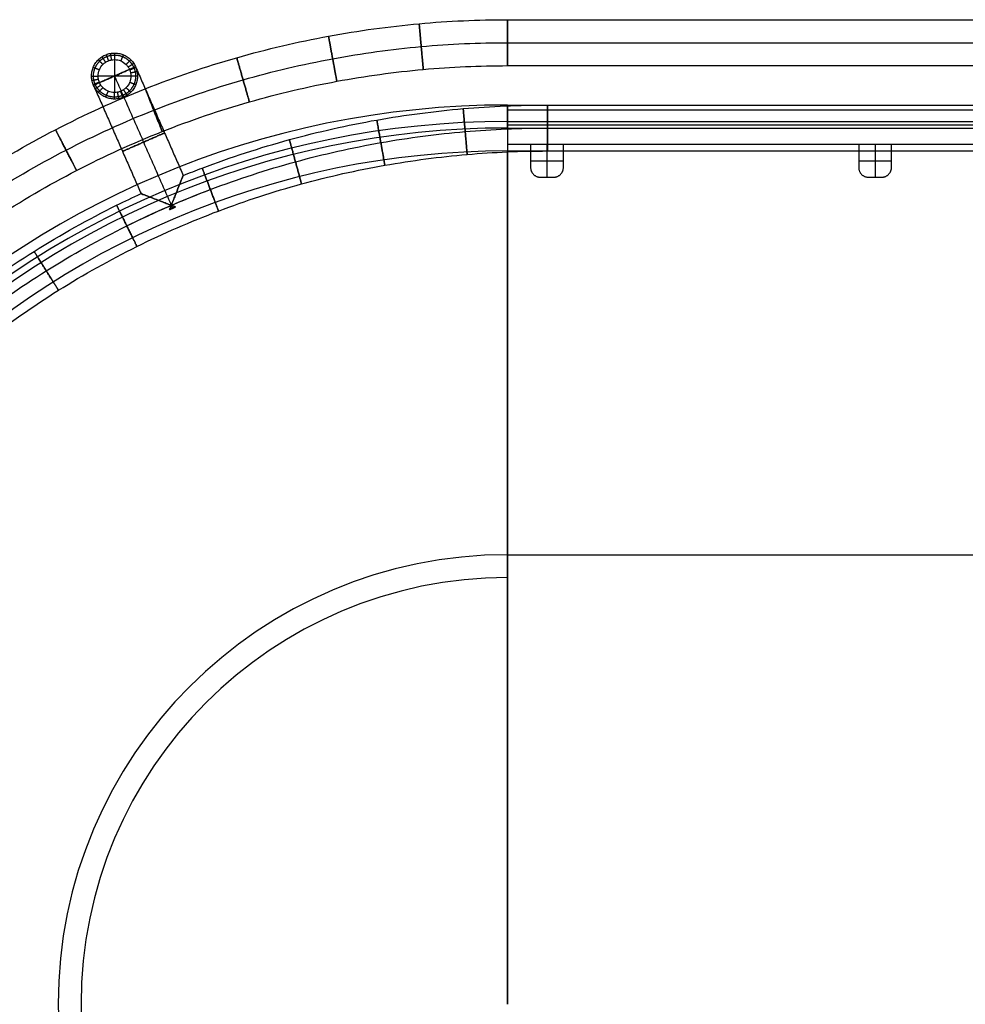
# Model space of a CAD drawing. Header units: millimetres. Extents: x -524 to 526, y -299 to 301.
# Tile 4 of 14: x -373 to -85, y 1 to 301. Entities that reach past the tile are written whole.
import ezdxf

# ---------------------------------------------------------------- set-up
doc = ezdxf.new("R2010")
doc.units = ezdxf.units.MM
doc.header["$MEASUREMENT"] = 0
doc.layers.add('Verde metal table', color=7, linetype='Continuous', true_color=0x4f624b)
doc.layers.add('Wood top', color=7, linetype='Continuous', true_color=0x7f5080)

msp = doc.modelspace()

# ---------------------------------------------------------------- linework, layer by layer
at = {"layer": 'Verde metal table'}
for p, q in [((-344.01, 289.19, 379.39), (-344.01, 279.18, 379.39)), ((-344.01, 289.19, -14.72), (-344.01, 279.18, -14.72)), ((-337.6, 287, 252.28), (-350.42, 281.37, 252.28)), ((-339.01, 284.18, 379.39), (-349.02, 284.18, 379.39)), ((-339.01, 284.18, -14.72), (-349.02, 284.18, -14.72)), ((-344.01, 284.18, 259.28), (-344.01, 284.18, 245.28)), ((-212.21, 263.35, 249.28), (-212.21, 253.35, 249.28)), ((-212.21, 263.35, 248.28), (-212.21, 253.35, 248.28)), ((-112.21, 263.35, 249.28), (-112.21, 253.35, 249.28)), ((-112.21, 263.35, 248.28), (-112.21, 253.35, 248.28)), ((-217.21, 258.35, 249.28), (-207.21, 258.35, 249.28)), ((-217.21, 258.35, 248.28), (-207.21, 258.35, 248.28)), ((-117.21, 258.35, 249.28), (-107.21, 258.35, 249.28)), ((-117.21, 258.35, 248.28), (-107.21, 258.35, 248.28)), ((-326.33, 243.9, 259.28), (-326.33, 243.9, 259.21)), ((-326.33, 243.9, 245.35), (-326.33, 243.9, 245.28))]:
    msp.add_line(p, q, dxfattribs=at)
for points, knots in [([(-224.21, -298.65, 372.28), (-233.21, -298.65, 372.28), (-251.51, -297.82, 372.28), (-279.15, -294.03, 372.28), (-307.12, -287.45, 372.28), (-335.01, -277.97, 372.28), (-362.38, -265.51, 372.28), (-388.75, -250.12, 372.28), (-413.68, -231.93, 372.28), (-436.72, -211.16, 372.28), (-457.5, -188.11, 372.28), (-475.69, -163.19, 372.28), (-491.08, -136.81, 372.28), (-503.53, -109.45, 372.28), (-513.02, -81.55, 372.28), (-519.59, -53.59, 372.28), (-523.39, -25.94, 372.28), (-524.62, 1.35, 372.28), (-523.39, 28.65, 372.28), (-519.59, 56.3, 372.28), (-513.02, 84.27, 372.28), (-503.53, 112.15, 372.28), (-491.08, 139.52, 372.28), (-475.69, 165.89, 372.28), (-457.5, 190.82, 372.28), (-436.72, 213.86, 372.28), (-413.68, 234.64, 372.28), (-388.75, 252.83, 372.28), (-362.37, 268.22, 372.28), (-335.01, 280.67, 372.28), (-307.12, 290.16, 372.28), (-279.16, 296.73, 372.28), (-251.51, 300.53, 372.28), (-233.21, 301.35, 372.28), (-224.21, 301.35, 372.28)], [0, 0, 0, 0, 26.362872, 53.613789, 81.674885, 110.448833, 139.819659, 169.654636, 199.807277, 230.121298, 260.43532, 290.587961, 320.422938, 349.793764, 378.567712, 406.628808, 433.879725, 460.242597, 486.605469, 513.856386, 541.917482, 570.69143, 600.062256, 629.897233, 660.049874, 690.363895, 720.677917, 750.830558, 780.665535, 810.036361, 838.810309, 866.871405, 894.122322, 920.485194, 920.485194, 920.485194, 920.485194]), ([(-224.21, -291.65, 365.28), (-233, -291.65, 365.28), (-250.87, -290.84, 365.28), (-277.87, -287.13, 365.28), (-305.19, -280.71, 365.28), (-332.43, -271.45, 365.28), (-359.15, -259.29, 365.28), (-384.91, -244.26, 365.28), (-409.26, -226.49, 365.28), (-431.76, -206.2, 365.28), (-452.05, -183.69, 365.28), (-469.82, -159.35, 365.28), (-484.85, -133.58, 365.28), (-497.01, -106.86, 365.28), (-506.28, -79.62, 365.28), (-512.7, -52.31, 365.28), (-516.41, -25.3, 365.28), (-517.61, 1.35, 365.28), (-516.41, 28.01, 365.28), (-512.7, 55.01, 365.28), (-506.28, 82.33, 365.28), (-497.01, 109.57, 365.28), (-484.85, 136.29, 365.28), (-469.82, 162.06, 365.28), (-452.05, 186.4, 365.28), (-431.76, 208.91, 365.28), (-409.26, 229.2, 365.28), (-384.91, 246.96, 365.28), (-359.15, 261.99, 365.28), (-332.43, 274.16, 365.28), (-305.19, 283.42, 365.28), (-277.87, 289.84, 365.28), (-250.87, 293.55, 365.28), (-233, 294.35, 365.28), (-224.21, 294.35, 365.28)], [0, 0, 0, 0, 26.362872, 53.613789, 81.674885, 110.448833, 139.819659, 169.654636, 199.807277, 230.121298, 260.43532, 290.587961, 320.422938, 349.793764, 378.567712, 406.628808, 433.879725, 460.242597, 486.605469, 513.856386, 541.917482, 570.69143, 600.062256, 629.897233, 660.049874, 690.363895, 720.677917, 750.830558, 780.665535, 810.036361, 838.810309, 866.871405, 894.122322, 920.485194, 920.485194, 920.485194, 920.485194]), ([(-224.21, -291.65, 379.28), (-233, -291.65, 379.28), (-250.87, -290.84, 379.28), (-277.87, -287.13, 379.28), (-305.19, -280.71, 379.28), (-332.43, -271.45, 379.28), (-359.15, -259.29, 379.28), (-384.91, -244.26, 379.28), (-409.26, -226.49, 379.28), (-431.76, -206.2, 379.28), (-452.05, -183.69, 379.28), (-469.82, -159.35, 379.28), (-484.85, -133.58, 379.28), (-497.01, -106.86, 379.28), (-506.28, -79.62, 379.28), (-512.7, -52.31, 379.28), (-516.41, -25.3, 379.28), (-517.61, 1.35, 379.28), (-516.41, 28.01, 379.28), (-512.7, 55.01, 379.28), (-506.28, 82.33, 379.28), (-497.01, 109.57, 379.28), (-484.85, 136.29, 379.28), (-469.82, 162.06, 379.28), (-452.05, 186.4, 379.28), (-431.76, 208.91, 379.28), (-409.26, 229.2, 379.28), (-384.91, 246.96, 379.28), (-359.15, 261.99, 379.28), (-332.43, 274.16, 379.28), (-305.19, 283.42, 379.28), (-277.87, 289.84, 379.28), (-250.87, 293.55, 379.28), (-233, 294.35, 379.28), (-224.21, 294.35, 379.28)], [0, 0, 0, 0, 26.362872, 53.613789, 81.674885, 110.448833, 139.819659, 169.654636, 199.807277, 230.121298, 260.43532, 290.587961, 320.422938, 349.793764, 378.567712, 406.628808, 433.879725, 460.242597, 486.605469, 513.856386, 541.917482, 570.69143, 600.062256, 629.897233, 660.049874, 690.363895, 720.677917, 750.830558, 780.665535, 810.036361, 838.810309, 866.871405, 894.122322, 920.485194, 920.485194, 920.485194, 920.485194]), ([(-339.01, 284.18, 379.39), (-339.01, 284.5, 379.39), (-339.07, 285.13, 379.39), (-339.34, 286.06, 379.39), (-339.8, 286.95, 379.39), (-340.65, 287.99, 379.39), (-342.05, 288.93, 379.39), (-343.67, 289.25, 379.39), (-344.96, 289.13, 379.39), (-345.89, 288.85, 379.39), (-346.78, 288.39, 379.39), (-347.82, 287.55, 379.39), (-348.76, 286.15, 379.39), (-349.08, 284.52, 379.39), (-348.96, 283.24, 379.39), (-348.68, 282.31, 379.39), (-348.22, 281.42, 379.39), (-347.38, 280.38, 379.39), (-345.98, 279.44, 379.39), (-344.35, 279.12, 379.39), (-343.07, 279.24, 379.39), (-342.14, 279.51, 379.39), (-341.25, 279.97, 379.39), (-340.21, 280.82, 379.39), (-339.27, 282.22, 379.39), (-339.01, 283.53, 379.39), (-339.01, 284.18, 379.39)], [0, 0, 0, 0, 0.94281, 1.88562, 2.907161, 3.928702, 5.893054, 7.857405, 8.800215, 9.743025, 10.764566, 11.786107, 13.750458, 15.714809, 16.65762, 17.60043, 18.621971, 19.643512, 21.607863, 23.572214, 24.515024, 25.457834, 26.479375, 27.500916, 29.465268, 31.429619, 31.429619, 31.429619, 31.429619]), ([(-339.01, 284.18, -14.72), (-339.01, 284.5, -14.72), (-339.07, 285.13, -14.72), (-339.34, 286.06, -14.72), (-339.8, 286.95, -14.72), (-340.65, 287.99, -14.72), (-342.05, 288.93, -14.72), (-343.67, 289.25, -14.72), (-344.96, 289.13, -14.72), (-345.89, 288.85, -14.72), (-346.78, 288.39, -14.72), (-347.82, 287.55, -14.72), (-348.76, 286.15, -14.72), (-349.08, 284.52, -14.72), (-348.96, 283.24, -14.72), (-348.68, 282.31, -14.72), (-348.22, 281.42, -14.72), (-347.38, 280.38, -14.72), (-345.98, 279.44, -14.72), (-344.35, 279.12, -14.72), (-343.07, 279.24, -14.72), (-342.14, 279.51, -14.72), (-341.25, 279.97, -14.72), (-340.21, 280.82, -14.72), (-339.27, 282.22, -14.72), (-339.01, 283.53, -14.72), (-339.01, 284.18, -14.72)], [0, 0, 0, 0, 0.94281, 1.88562, 2.907161, 3.928702, 5.893054, 7.857405, 8.800215, 9.743025, 10.764566, 11.786107, 13.750458, 15.714809, 16.65762, 17.60043, 18.621971, 19.643512, 21.607863, 23.572214, 24.515024, 25.457834, 26.479375, 27.500916, 29.465268, 31.429619, 31.429619, 31.429619, 31.429619]), ([(-224.21, -284.65, 372.28), (-232.79, -284.65, 372.28), (-250.24, -283.86, 372.28), (-276.59, -280.24, 372.28), (-303.26, -273.97, 372.28), (-329.84, -264.93, 372.28), (-355.93, -253.06, 372.28), (-381.07, -238.39, 372.28), (-404.84, -221.04, 372.28), (-426.81, -201.24, 372.28), (-446.61, -179.27, 372.28), (-463.95, -155.51, 372.28), (-478.63, -130.36, 372.28), (-490.5, -104.28, 372.28), (-499.54, -77.69, 372.28), (-505.81, -51.03, 372.28), (-509.43, -24.67, 372.28), (-510.6, 1.35, 372.28), (-509.43, 27.38, 372.28), (-505.81, 53.73, 372.28), (-499.54, 80.4, 372.28), (-490.5, 106.98, 372.28), (-478.63, 133.07, 372.28), (-463.96, 158.22, 372.28), (-446.61, 181.98, 372.28), (-426.81, 203.95, 372.28), (-404.84, 223.75, 372.28), (-381.08, 241.1, 372.28), (-355.93, 255.77, 372.28), (-329.84, 267.64, 372.28), (-303.25, 276.68, 372.28), (-276.59, 282.95, 372.28), (-250.23, 286.57, 372.28), (-232.79, 287.35, 372.28), (-224.21, 287.35, 372.28)], [0, 0, 0, 0, 26.362872, 53.613789, 81.674885, 110.448833, 139.819659, 169.654636, 199.807277, 230.121298, 260.43532, 290.587961, 320.422938, 349.793764, 378.567712, 406.628808, 433.879725, 460.242597, 486.605469, 513.856386, 541.917482, 570.69143, 600.062256, 629.897233, 660.049874, 690.363895, 720.677917, 750.830558, 780.665535, 810.036361, 838.810309, 866.871405, 894.122322, 920.485194, 920.485194, 920.485194, 920.485194]), ([(-323.07, 253.89, 252.28), (-321.15, 254.67, 252.28), (-310.54, 258.81, 252.28), (-291.03, 265.16, 252.28), (-264.39, 271.15, 252.28), (-238.06, 274.6, 252.28), (-220.63, 275.35, 252.28), (-212.05, 275.35, 252.28)], [746.925555, 746.925555, 746.925555, 746.925555, 752.983953, 780.277955, 806.951509, 832.894953, 858.008984, 858.008984, 858.008984, 858.008984]), ([(-212.05, -265.65, 245.28), (-220.43, -265.65, 245.28), (-237.44, -264.91, 245.28), (-263.16, -261.54, 245.28), (-289.18, -255.69, 245.28), (-315.12, -247.25, 245.28), (-340.57, -236.18, 245.28), (-365.12, -222.49, 245.28), (-388.31, -206.31, 245.28), (-409.75, -187.83, 245.28), (-429.09, -167.32, 245.28), (-446.03, -145.14, 245.28), (-460.36, -121.66, 245.28), (-471.95, -97.3, 245.28), (-480.79, -72.47, 245.28), (-486.91, -47.56, 245.28), (-490.45, -22.95, 245.28), (-491.59, 1.35, 245.28), (-490.45, 25.66, 245.28), (-486.91, 50.27, 245.28), (-480.79, 75.17, 245.28), (-471.95, 100.01, 245.28), (-460.36, 124.36, 245.28), (-446.03, 147.84, 245.28), (-429.09, 170.03, 245.28), (-409.75, 190.53, 245.28), (-388.31, 209.02, 245.28), (-365.11, 225.2, 245.28), (-340.58, 238.89, 245.28), (-315.12, 249.96, 245.28), (-289.18, 258.4, 245.28), (-263.16, 264.24, 245.28), (-237.45, 267.62, 245.28), (-220.42, 268.35, 245.28), (-212.05, 268.35, 245.28)], [0, 0, 0, 0, 25.114701, 51.056524, 77.732547, 105.02424, 132.800837, 160.917172, 189.216202, 217.541106, 245.736042, 273.654598, 301.163497, 328.140367, 354.489574, 380.12237, 404.978478, 429.004494, 453.031171, 477.885695, 503.520873, 529.867851, 556.845392, 584.353589, 612.271895, 640.467149, 668.791725, 697.091, 725.20805, 752.983953, 780.277955, 806.951509, 832.894953, 858.008984, 858.008984, 858.008984, 858.008984]), ([(-326.72, 244.79, 259.28), (-322.79, 246.49, 259.28), (-310.38, 251.5, 259.28), (-289.18, 258.4, 259.28), (-263.16, 264.24, 259.28), (-237.45, 267.62, 259.28), (-220.42, 268.35, 259.28), (-212.05, 268.35, 259.28)], [740.13846, 740.13846, 740.13846, 740.13846, 752.983953, 780.277955, 806.951509, 832.894953, 858.008984, 858.008984, 858.008984, 858.008984]), ([(-212.05, -258.65, 252.28), (-220.23, -258.65, 252.28), (-236.84, -257.93, 252.28), (-261.93, -254.64, 252.28), (-287.32, -248.93, 252.28), (-312.63, -240.7, 252.28), (-337.46, -229.9, 252.28), (-361.4, -216.55, 252.28), (-384.01, -200.77, 252.28), (-404.91, -182.76, 252.28), (-423.75, -162.78, 252.28), (-440.24, -141.17, 252.28), (-454.19, -118.32, 252.28), (-465.48, -94.61, 252.28), (-474.07, -70.45, 252.28), (-480.03, -46.22, 252.28), (-483.47, -22.28, 252.28), (-484.58, 1.35, 252.28), (-483.47, 24.99, 252.28), (-480.03, 48.93, 252.28), (-474.07, 73.16, 252.28), (-465.48, 97.32, 252.28), (-454.19, 121.02, 252.28), (-440.24, 143.88, 252.28), (-423.75, 165.49, 252.28), (-404.91, 185.46, 252.28), (-384.01, 203.48, 252.28), (-361.4, 219.26, 252.28), (-337.47, 232.6, 252.28), (-312.63, 243.41, 252.28), (-287.32, 251.64, 252.28), (-261.93, 257.34, 252.28), (-236.84, 260.64, 252.28), (-220.22, 261.35, 252.28), (-212.05, 261.35, 252.28)], [0, 0, 0, 0, 25.114701, 51.056524, 77.732547, 105.02424, 132.800837, 160.917172, 189.216202, 217.541106, 245.736042, 273.654598, 301.163497, 328.140367, 354.489574, 380.12237, 404.978478, 429.004494, 453.031171, 477.885695, 503.520873, 529.867851, 556.845392, 584.353589, 612.271895, 640.467149, 668.791725, 697.091, 725.20805, 752.983953, 780.277955, 806.951509, 832.894953, 858.008984, 858.008984, 858.008984, 858.008984]), ([(-326.72, 244.79, 245.28), (-326.52, 245.3, 245.28), (-326.32, 245.8, 245.31), (-325.92, 246.81, 245.44), (-325.72, 247.31, 245.54), (-325.14, 248.78, 245.93), (-324.75, 249.74, 246.33), (-324.04, 251.5, 247.45), (-323.71, 252.31, 248.19), (-323.22, 253.53, 250.04), (-323.07, 253.89, 251.12), (-323.07, 253.89, 252.28), (-323.07, 253.89, 253.43), (-323.22, 253.53, 254.51), (-323.71, 252.31, 256.36), (-324.04, 251.5, 257.11), (-324.75, 249.74, 258.23), (-325.14, 248.78, 258.63), (-325.72, 247.31, 259.02), (-325.92, 246.81, 259.12), (-326.32, 245.8, 259.25), (-326.52, 245.3, 259.28), (-326.72, 244.79, 259.28)], [0, 0, 0, 0, 1.647077, 1.647077, 3.294058, 3.294058, 6.580091, 6.580091, 9.955431, 9.955431, 13.392481, 13.392481, 13.392481, 16.829531, 16.829531, 20.204871, 20.204871, 23.490903, 23.490903, 25.137884, 25.137884, 26.784962, 26.784962, 26.784962, 26.784962]), ([(-335.93, -245.64, 252.28), (-338.43, -244.5, 252.28), (-349.58, -239.18, 252.28), (-368.83, -228.44, 252.28), (-392.61, -211.85, 252.28), (-414.6, -192.9, 252.28), (-434.43, -171.86, 252.28), (-451.82, -149.1, 252.28), (-466.52, -125, 252.28), (-478.43, -99.98, 252.28), (-487.5, -74.48, 252.28), (-493.79, -48.9, 252.28), (-497.42, -23.62, 252.28), (-498.6, 1.35, 252.28), (-497.42, 26.32, 252.28), (-493.79, 51.61, 252.28), (-487.5, 77.19, 252.28), (-478.43, 102.69, 252.28), (-466.52, 127.7, 252.28), (-451.81, 151.81, 252.28), (-434.44, 174.57, 252.28), (-414.6, 195.6, 252.28), (-392.61, 214.56, 252.28), (-368.83, 231.15, 252.28), (-349.58, 241.89, 252.28), (-338.43, 247.2, 252.28), (-335.93, 248.35, 252.28)], [124.750415, 124.750415, 124.750415, 124.750415, 132.800837, 160.917172, 189.216202, 217.541106, 245.736042, 273.654598, 301.163497, 328.140367, 354.489574, 380.12237, 404.978478, 429.004494, 453.031171, 477.885695, 503.520873, 529.867851, 556.845392, 584.353589, 612.271895, 640.467149, 668.791725, 697.091, 725.20805, 733.259252, 733.259252, 733.259252, 733.259252]), ([(-335.93, 248.35, 252.28), (-335.93, 248.35, 251.12), (-335.55, 248.21, 250.03), (-334.31, 247.74, 248.18), (-333.48, 247.42, 247.44), (-331.7, 246.73, 246.32), (-330.73, 246.36, 245.92), (-329.25, 245.78, 245.53), (-328.75, 245.59, 245.44), (-327.74, 245.19, 245.31), (-327.23, 244.99, 245.28), (-326.72, 244.79, 245.28)], [0, 0, 0, 0, 3.453351, 3.453351, 6.842811, 6.842811, 10.141847, 10.141847, 11.795524, 11.795524, 13.449304, 13.449304, 13.449304, 13.449304]), ([(-326.72, 244.79, 259.28), (-327.23, 244.99, 259.28), (-327.74, 245.19, 259.25), (-328.75, 245.59, 259.12), (-329.25, 245.78, 259.02), (-330.73, 246.36, 258.63), (-331.7, 246.73, 258.23), (-333.48, 247.42, 257.12), (-334.31, 247.74, 256.38), (-335.55, 248.21, 254.52), (-335.93, 248.35, 253.44), (-335.93, 248.35, 252.28)], [0, 0, 0, 0, 1.653781, 1.653781, 3.307458, 3.307458, 6.606494, 6.606494, 9.995953, 9.995953, 13.449304, 13.449304, 13.449304, 13.449304]), ([(-326.72, -242.08, 259.28), (-331.29, -240.11, 259.28), (-344.32, -234.09, 259.28), (-365.12, -222.49, 259.28), (-388.31, -206.31, 259.28), (-409.75, -187.83, 259.28), (-429.09, -167.32, 259.28), (-446.03, -145.14, 259.28), (-460.36, -121.66, 259.28), (-471.95, -97.3, 259.28), (-480.79, -72.47, 259.28), (-486.91, -47.56, 259.28), (-490.45, -22.95, 259.28), (-491.59, 1.35, 259.28), (-490.45, 25.66, 259.28), (-486.91, 50.27, 259.28), (-480.79, 75.17, 259.28), (-471.95, 100.01, 259.28), (-460.36, 124.36, 259.28), (-446.03, 147.84, 259.28), (-429.09, 170.03, 259.28), (-409.75, 190.53, 259.28), (-388.31, 209.02, 259.28), (-365.11, 225.2, 259.28), (-344.32, 236.8, 259.28), (-331.29, 242.82, 259.28), (-326.72, 244.79, 259.28)], [117.870835, 117.870835, 117.870835, 117.870835, 132.800837, 160.917172, 189.216202, 217.541106, 245.736042, 273.654598, 301.163497, 328.140367, 354.489574, 380.12237, 404.978478, 429.004494, 453.031171, 477.885695, 503.520873, 529.867851, 556.845392, 584.353589, 612.271895, 640.467149, 668.791725, 697.091, 725.20805, 740.13846, 740.13846, 740.13846, 740.13846]), ([(-327.23, 243.5, 245.35), (-326.93, 243.63, 245.35), (-326.63, 243.76, 245.35), (-326.03, 244.03, 245.35), (-325.73, 244.15, 245.35), (-325.44, 244.28, 245.35)], [7.76686, 7.76686, 7.76686, 7.76686, 8.750018, 8.750018, 9.719793, 9.719793, 9.719793, 9.719793]), ([(-325.44, 244.28, 259.21), (-325.73, 244.15, 259.21), (-326.03, 244.03, 259.21), (-326.63, 243.76, 259.21), (-326.93, 243.63, 259.21), (-327.23, 243.5, 259.21)], [7.780252, 7.780252, 7.780252, 7.780252, 8.750025, 8.750025, 9.733181, 9.733181, 9.733181, 9.733181])]:
    msp.add_open_spline(points, degree=3, knots=knots, dxfattribs=at)
for points, weights, degree, knots in [([(-251.17, 300.14, 372.28), (-251.17, 300.14, 365.28), (-250.54, 293.17, 365.28), (-249.91, 286.2, 365.28), (-249.91, 286.2, 372.28), (-249.91, 286.2, 379.28), (-250.54, 293.17, 379.28), (-251.17, 300.14, 379.28), (-251.17, 300.14, 372.28)], [1, 0.707106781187, 1, 0.707106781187, 1, 0.707106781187, 1, 0.707106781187, 1], 2, [0, 0, 0, 10.995574, 10.995574, 21.991149, 21.991149, 32.986723, 32.986723, 43.982297, 43.982297, 43.982297]), ([(-224.21, 301.35, 372.28), (-224.21, 301.35, 365.28), (-224.21, 294.35, 365.28), (-224.21, 287.35, 365.28), (-224.21, 287.35, 372.28), (-224.21, 287.35, 379.28), (-224.21, 294.35, 379.28), (-224.21, 301.35, 379.28), (-224.21, 301.35, 372.28)], [1, 0.707106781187, 1, 0.707106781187, 1, 0.707106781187, 1, 0.707106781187, 1], 2, [0, 0, 0, 10.995574, 10.995574, 21.991149, 21.991149, 32.986723, 32.986723, 43.982297, 43.982297, 43.982297]), ([(-278.8, 296.35, 372.28), (-278.8, 296.35, 365.28), (-277.53, 289.46, 365.28), (-276.25, 282.58, 365.28), (-276.25, 282.58, 372.28), (-276.25, 282.58, 379.28), (-277.53, 289.46, 379.28), (-278.8, 296.35, 379.28), (-278.8, 296.35, 372.28)], [1, 0.707106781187, 1, 0.707106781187, 1, 0.707106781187, 1, 0.707106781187, 1], 2, [0, 0, 0, 10.995574, 10.995574, 21.991149, 21.991149, 32.986723, 32.986723, 43.982297, 43.982297, 43.982297]), ([(-337.01, 284.18, 377.39), (-337.01, 291.19, 377.39), (-344.01, 291.19, 377.39), (-351.02, 291.19, 377.39), (-351.02, 284.18, 377.39), (-351.02, 277.18, 377.39), (-344.01, 277.18, 377.39), (-337.01, 277.18, 377.39), (-337.01, 284.18, 377.39)], [1, 0.707106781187, 1, 0.707106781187, 1, 0.707106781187, 1, 0.707106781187, 1], 2, [0, 0, 0, 7.857405, 7.857405, 15.714809, 15.714809, 23.572214, 23.572214, 31.429619, 31.429619, 31.429619]), ([(-337.01, 284.18, -12.72), (-337.01, 291.19, -12.72), (-344.01, 291.19, -12.72), (-351.02, 291.19, -12.72), (-351.02, 284.18, -12.72), (-351.02, 277.18, -12.72), (-344.01, 277.18, -12.72), (-337.01, 277.18, -12.72), (-337.01, 284.18, -12.72)], [1, 0.707106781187, 1, 0.707106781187, 1, 0.707106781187, 1, 0.707106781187, 1], 2, [0, 0, 0, 7.857405, 7.857405, 15.714809, 15.714809, 23.572214, 23.572214, 31.429619, 31.429619, 31.429619]), ([(-337.01, 284.18, 182.33), (-337.01, 291.19, 182.33), (-344.01, 291.19, 182.33), (-351.02, 291.19, 182.33), (-351.02, 284.18, 182.33), (-351.02, 277.18, 182.33), (-344.01, 277.18, 182.33), (-337.01, 277.18, 182.33), (-337.01, 284.18, 182.33)], [1, 0.707106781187, 1, 0.707106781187, 1, 0.707106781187, 1, 0.707106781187, 1], 2, [-43.996783, -43.996783, -43.996783, -32.997588, -32.997588, -21.998392, -21.998392, -10.999196, -10.999196, 0, 0, 0]), ([(-337.6, 284.18, 378.8), (-337.6, 284.59, 378.8), (-337.67, 285.39, 378.8), (-338.02, 286.59, 378.8), (-338.61, 287.73, 378.8), (-339.7, 289.07, 378.8), (-341.49, 290.27, 378.8), (-343.58, 290.68, 378.8), (-345.22, 290.52, 378.8), (-346.42, 290.18, 378.8), (-347.56, 289.58, 378.8), (-348.9, 288.5, 378.8), (-350.1, 286.7, 378.8), (-350.51, 284.62, 378.8), (-350.35, 282.97, 378.8), (-350.01, 281.77, 378.8), (-349.41, 280.64, 378.8), (-348.33, 279.3, 378.8), (-346.53, 278.1, 378.8), (-344.45, 277.69, 378.8), (-342.8, 277.84, 378.8), (-341.6, 278.19, 378.8), (-340.47, 278.78, 378.8), (-339.13, 279.87, 378.8), (-337.93, 281.66, 378.8), (-337.6, 283.34, 378.8), (-337.6, 284.18, 378.8)], [0.853553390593, 0.853553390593, 0.853553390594, 0.853553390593, 0.853553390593, 0.853553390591, 0.853553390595, 0.853553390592, 0.853553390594, 0.853553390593, 0.853553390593, 0.853553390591, 0.853553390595, 0.853553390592, 0.853553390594, 0.853553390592, 0.853553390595, 0.853553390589, 0.853553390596, 0.853553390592, 0.853553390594, 0.853553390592, 0.853553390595, 0.853553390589, 0.853553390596, 0.853553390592, 0.853553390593], 3, [0, 0, 0, 0, 0.94281, 1.88562, 2.907161, 3.928702, 5.893054, 7.857405, 8.800215, 9.743025, 10.764566, 11.786107, 13.750458, 15.714809, 16.65762, 17.60043, 18.621971, 19.643512, 21.607863, 23.572214, 24.515024, 25.457834, 26.479375, 27.500916, 29.465268, 31.429619, 31.429619, 31.429619, 31.429619]), ([(-337.6, 284.18, -14.14), (-337.6, 284.59, -14.14), (-337.67, 285.39, -14.14), (-338.02, 286.59, -14.14), (-338.61, 287.73, -14.14), (-339.7, 289.07, -14.14), (-341.49, 290.27, -14.14), (-343.58, 290.68, -14.14), (-345.22, 290.52, -14.14), (-346.42, 290.18, -14.14), (-347.56, 289.58, -14.14), (-348.9, 288.5, -14.14), (-350.1, 286.7, -14.14), (-350.51, 284.62, -14.14), (-350.35, 282.97, -14.14), (-350.01, 281.77, -14.14), (-349.41, 280.64, -14.14), (-348.33, 279.3, -14.14), (-346.53, 278.1, -14.14), (-344.45, 277.69, -14.14), (-342.8, 277.84, -14.14), (-341.6, 278.19, -14.14), (-340.47, 278.78, -14.14), (-339.13, 279.87, -14.14), (-337.93, 281.66, -14.14), (-337.6, 283.34, -14.14), (-337.6, 284.18, -14.14)], [0.853553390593, 0.853553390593, 0.853553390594, 0.853553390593, 0.853553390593, 0.853553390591, 0.853553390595, 0.853553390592, 0.853553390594, 0.853553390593, 0.853553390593, 0.853553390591, 0.853553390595, 0.853553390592, 0.853553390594, 0.853553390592, 0.853553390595, 0.853553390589, 0.853553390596, 0.853553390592, 0.853553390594, 0.853553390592, 0.853553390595, 0.853553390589, 0.853553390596, 0.853553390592, 0.853553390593], 3, [0, 0, 0, 0, 0.94281, 1.88562, 2.907161, 3.928702, 5.893054, 7.857405, 8.800215, 9.743025, 10.764566, 11.786107, 13.750458, 15.714809, 16.65762, 17.60043, 18.621971, 19.643512, 21.607863, 23.572214, 24.515024, 25.457834, 26.479375, 27.500916, 29.465268, 31.429619, 31.429619, 31.429619, 31.429619]), ([(-306.76, 289.77, 372.28), (-306.76, 289.77, 365.28), (-304.83, 283.04, 365.28), (-302.91, 276.31, 365.28), (-302.91, 276.31, 372.28), (-302.91, 276.31, 379.28), (-304.83, 283.04, 379.28), (-306.76, 289.77, 379.28), (-306.76, 289.77, 372.28)], [1, 0.707106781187, 1, 0.707106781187, 1, 0.707106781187, 1, 0.707106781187, 1], 2, [0, 0, 0, 10.995574, 10.995574, 21.991149, 21.991149, 32.986723, 32.986723, 43.982297, 43.982297, 43.982297]), ([(-350.42, 281.37, 252.28), (-350.42, 281.37, 245.28), (-344.01, 284.18, 245.28), (-337.6, 287, 245.28), (-337.6, 287, 252.28), (-337.6, 287, 259.28), (-344.01, 284.18, 259.28), (-350.42, 281.37, 259.28), (-350.42, 281.37, 252.28)], [1, 0.707106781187, 1, 0.707106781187, 1, 0.707106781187, 1, 0.707106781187, 1], 2, [0, 0, 0, 10.995574, 10.995574, 21.991149, 21.991149, 32.986723, 32.986723, 43.982297, 43.982297, 43.982297]), ([(-334.64, 280.29, 372.28), (-334.64, 280.29, 365.28), (-332.06, 273.78, 365.28), (-329.49, 267.27, 365.28), (-329.49, 267.27, 372.28), (-329.49, 267.27, 379.28), (-332.06, 273.78, 379.28), (-334.64, 280.29, 379.28), (-334.64, 280.29, 372.28)], [1, 0.707106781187, 1, 0.707106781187, 1, 0.707106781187, 1, 0.707106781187, 1], 2, [0, 0, 0, 10.995574, 10.995574, 21.991149, 21.991149, 32.986723, 32.986723, 43.982297, 43.982297, 43.982297]), ([(-237.14, 267.27, 259.28), (-237.74, 274.25, 259.28), (-237.74, 274.25, 252.28), (-237.74, 274.25, 245.28), (-237.14, 267.27, 245.28), (-236.54, 260.3, 245.28), (-236.54, 260.3, 252.28), (-236.54, 260.3, 259.28), (-237.14, 267.27, 259.28)], [1, 0.707106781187, 1, 0.707106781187, 1, 0.707106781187, 1, 0.707106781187, 1], 2, [0, 0, 0, 10.995574, 10.995574, 21.991149, 21.991149, 32.986723, 32.986723, 43.982297, 43.982297, 43.982297]), ([(-212.05, 268.35, 259.28), (-212.05, 261.35, 259.28), (-212.05, 261.35, 252.28), (-212.05, 261.35, 245.28), (-212.05, 268.35, 245.28), (-212.05, 275.35, 245.28), (-212.05, 275.35, 252.28), (-212.05, 275.35, 259.28), (-212.05, 268.35, 259.28)], [1, 0.707106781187, 1, 0.707106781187, 1, 0.707106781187, 1, 0.707106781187, 1], 2, [-43.982297, -43.982297, -43.982297, -32.986723, -32.986723, -21.991149, -21.991149, -10.995574, -10.995574, 0, 0, 0]), ([(-262.85, 263.9, 259.28), (-264.07, 270.79, 259.28), (-264.07, 270.79, 252.28), (-264.07, 270.79, 245.28), (-262.85, 263.9, 245.28), (-261.63, 257, 245.28), (-261.63, 257, 252.28), (-261.63, 257, 259.28), (-262.85, 263.9, 259.28)], [1, 0.707106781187, 1, 0.707106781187, 1, 0.707106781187, 1, 0.707106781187, 1], 2, [0, 0, 0, 10.995574, 10.995574, 21.991149, 21.991149, 32.986723, 32.986723, 43.982297, 43.982297, 43.982297]), ([(-362, 267.84, 372.28), (-362, 267.84, 365.28), (-358.79, 261.62, 365.28), (-355.57, 255.4, 365.28), (-355.57, 255.4, 372.28), (-355.57, 255.4, 379.28), (-358.79, 261.62, 379.28), (-362, 267.84, 379.28), (-362, 267.84, 372.28)], [1, 0.707106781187, 1, 0.707106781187, 1, 0.707106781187, 1, 0.707106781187, 1], 2, [0, 0, 0, 10.995574, 10.995574, 21.991149, 21.991149, 32.986723, 32.986723, 43.982297, 43.982297, 43.982297]), ([(-341.58, 261.23, 252.28), (-341.58, 261.23, 245.28), (-335.17, 264.04, 245.28), (-328.76, 266.85, 245.28), (-328.76, 266.85, 252.28), (-328.76, 266.85, 259.28), (-335.17, 264.04, 259.28), (-341.58, 261.23, 259.28), (-341.58, 261.23, 252.28)], [1, 0.707106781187, 1, 0.707106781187, 1, 0.707106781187, 1, 0.707106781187, 1], 2, [0, 0, 0, 10.995574, 10.995574, 21.991149, 21.991149, 32.986723, 32.986723, 43.982297, 43.982297, 43.982297]), ([(-288.87, 258.05, 259.28), (-290.71, 264.8, 259.28), (-290.71, 264.8, 252.28), (-290.71, 264.8, 245.28), (-288.87, 258.05, 245.28), (-287.02, 251.3, 245.28), (-287.02, 251.3, 252.28), (-287.02, 251.3, 259.28), (-288.87, 258.05, 259.28)], [1, 0.707106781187, 1, 0.707106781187, 1, 0.707106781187, 1, 0.707106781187, 1], 2, [0, 0, 0, 10.995574, 10.995574, 21.991149, 21.991149, 32.986723, 32.986723, 43.982297, 43.982297, 43.982297]), ([(-314.81, 249.61, 259.28), (-317.29, 256.15, 259.28), (-317.29, 256.15, 252.28), (-317.29, 256.15, 245.28), (-314.81, 249.61, 245.28), (-312.33, 243.06, 245.28), (-312.33, 243.06, 252.28), (-312.33, 243.06, 259.28), (-314.81, 249.61, 259.28)], [1, 0.707106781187, 1, 0.707106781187, 1, 0.707106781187, 1, 0.707106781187, 1], 2, [0, 0, 0, 10.995574, 10.995574, 21.991149, 21.991149, 32.986723, 32.986723, 43.982297, 43.982297, 43.982297]), ([(-340.27, 238.53, 259.28), (-343.37, 244.8, 259.28), (-343.37, 244.8, 252.28), (-343.37, 244.8, 245.28), (-340.27, 238.53, 245.28), (-337.17, 232.25, 245.28), (-337.17, 232.25, 252.28), (-337.17, 232.25, 259.28), (-340.27, 238.53, 259.28)], [1, 0.707106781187, 1, 0.707106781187, 1, 0.707106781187, 1, 0.707106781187, 1], 2, [0, 0, 0, 10.995574, 10.995574, 21.991149, 21.991149, 32.986723, 32.986723, 43.982297, 43.982297, 43.982297]), ([(-325.44, 244.28, 259.21), (-325.88, 244.09, 259.28), (-326.33, 243.9, 259.28), (-326.78, 243.7, 259.28), (-327.23, 243.5, 259.21)], [0.949310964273, 0.971973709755, 1, 0.971594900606, 0.948699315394], 2, [31.934581, 31.934581, 31.934581, 32.986723, 32.986723, 34.053085, 34.053085, 34.053085]), ([(-327.23, 243.5, 245.35), (-326.78, 243.7, 245.28), (-326.33, 243.9, 245.28), (-325.88, 244.09, 245.28), (-325.44, 244.28, 245.35)], [0.948699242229, 0.97159485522, 1, 0.971973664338, 0.949310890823], 2, [9.92921, 9.92921, 9.92921, 10.995574, 10.995574, 12.047718, 12.047718, 12.047718]), ([(-364.81, 224.83, 259.28), (-368.52, 230.77, 259.28), (-368.52, 230.77, 252.28), (-368.52, 230.77, 245.28), (-364.81, 224.83, 245.28), (-361.1, 218.9, 245.28), (-361.1, 218.9, 252.28), (-361.1, 218.9, 259.28), (-364.81, 224.83, 259.28)], [1, 0.707106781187, 1, 0.707106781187, 1, 0.707106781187, 1, 0.707106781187, 1], 2, [0, 0, 0, 10.995574, 10.995574, 21.991149, 21.991149, 32.986723, 32.986723, 43.982297, 43.982297, 43.982297])]:
    msp.add_rational_spline(points, weights, degree=degree, knots=knots, dxfattribs=at)
for points, degree in [([(-224.21, 301.35, 372.28), (-166.55, 301.35, 372.28), (-108.88, 301.35, 372.28), (-51.21, 301.35, 372.28)], 3), ([(-224.21, 294.35, 365.28), (-166.55, 294.35, 365.28), (-108.88, 294.35, 365.28), (-51.21, 294.35, 365.28)], 3), ([(-224.21, 294.35, 379.28), (-166.55, 294.35, 379.28), (-108.88, 294.35, 379.28), (-51.21, 294.35, 379.28)], 3), ([(-344.01, 291.19, 377.39), (-344.01, 291.19, 182.33), (-344.01, 291.19, -12.72)], 2), ([(-337.6, 287, 252.28), (-330.34, 270.45, 252.28), (-323.07, 253.89, 252.28)], 2), ([(-224.21, 287.35, 372.28), (-166.55, 287.35, 372.28), (-108.88, 287.35, 372.28), (-51.21, 287.35, 372.28)], 3), ([(-351.02, 284.18, 377.39), (-351.02, 284.18, 182.33), (-351.02, 284.18, -12.72)], 2), ([(-344.01, 284.18, 245.28), (-335.37, 264.49, 245.28), (-326.72, 244.79, 245.28)], 2), ([(-344.01, 284.18, 259.28), (-335.37, 264.49, 259.28), (-326.72, 244.79, 259.28)], 2), ([(-337.01, 284.18, 377.39), (-337.01, 284.18, 182.33), (-337.01, 284.18, -12.72)], 2), ([(-350.42, 281.37, 252.28), (-343.18, 264.86, 252.28), (-335.93, 248.35, 252.28)], 2), ([(-344.01, 277.18, 377.39), (-344.01, 277.18, 182.33), (-344.01, 277.18, -12.72)], 2), ([(-212.05, 275.35, 252.28), (-158.44, 275.35, 252.28), (-104.83, 275.35, 252.28), (-51.21, 275.35, 252.28)], 3), ([(-212.05, 268.35, 259.28), (-158.44, 268.35, 259.28), (-104.83, 268.35, 259.28), (-51.21, 268.35, 259.28)], 3), ([(-212.05, 268.35, 245.28), (-158.44, 268.35, 245.28), (-104.83, 268.35, 245.28), (-51.21, 268.35, 245.28)], 3), ([(-217.21, 263.35, 249.28), (-217.21, 259.85, 249.28), (-217.21, 256.35, 249.28)], 2), ([(-217.21, 263.35, 248.28), (-217.21, 259.85, 248.28), (-217.21, 256.35, 248.28)], 2), ([(-217.21, 263.35, 249.28), (-217.21, 263.35, 248.78), (-217.21, 263.35, 248.28)], 2), ([(-207.21, 263.35, 249.28), (-212.21, 263.35, 249.28), (-217.21, 263.35, 249.28)], 2), ([(-207.21, 263.35, 248.28), (-212.21, 263.35, 248.28), (-217.21, 263.35, 248.28)], 2), ([(-207.21, 263.35, 248.78), (-212.21, 263.35, 248.78), (-217.21, 263.35, 248.78)], 2), ([(-217.21, 263.35, 248.78), (-217.21, 259.85, 248.78), (-217.21, 256.35, 248.78)], 2), ([(-212.21, 263.35, 249.28), (-212.21, 263.35, 248.78), (-212.21, 263.35, 248.28)], 2), ([(-212.05, 261.35, 252.28), (-158.44, 261.35, 252.28), (-104.83, 261.35, 252.28), (-51.21, 261.35, 252.28)], 3), ([(-207.21, 263.35, 249.28), (-207.21, 263.35, 248.78), (-207.21, 263.35, 248.28)], 2), ([(-207.21, 256.35, 249.28), (-207.21, 259.85, 249.28), (-207.21, 263.35, 249.28)], 2), ([(-207.21, 256.35, 248.28), (-207.21, 259.85, 248.28), (-207.21, 263.35, 248.28)], 2), ([(-207.21, 256.35, 248.78), (-207.21, 259.85, 248.78), (-207.21, 263.35, 248.78)], 2), ([(-117.21, 263.35, 249.28), (-117.21, 259.85, 249.28), (-117.21, 256.35, 249.28)], 2), ([(-117.21, 263.35, 248.28), (-117.21, 259.85, 248.28), (-117.21, 256.35, 248.28)], 2), ([(-117.21, 263.35, 249.28), (-117.21, 263.35, 248.78), (-117.21, 263.35, 248.28)], 2), ([(-107.21, 263.35, 249.28), (-112.21, 263.35, 249.28), (-117.21, 263.35, 249.28)], 2), ([(-107.21, 263.35, 248.28), (-112.21, 263.35, 248.28), (-117.21, 263.35, 248.28)], 2), ([(-107.21, 263.35, 248.78), (-112.21, 263.35, 248.78), (-117.21, 263.35, 248.78)], 2), ([(-117.21, 263.35, 248.78), (-117.21, 259.85, 248.78), (-117.21, 256.35, 248.78)], 2), ([(-112.21, 263.35, 249.28), (-112.21, 263.35, 248.78), (-112.21, 263.35, 248.28)], 2), ([(-107.21, 263.35, 249.28), (-107.21, 263.35, 248.78), (-107.21, 263.35, 248.28)], 2), ([(-107.21, 256.35, 249.28), (-107.21, 259.85, 249.28), (-107.21, 263.35, 249.28)], 2), ([(-107.21, 256.35, 248.28), (-107.21, 259.85, 248.28), (-107.21, 263.35, 248.28)], 2), ([(-107.21, 256.35, 248.78), (-107.21, 259.85, 248.78), (-107.21, 263.35, 248.78)], 2), ([(-217.21, 258.35, 249.28), (-217.21, 258.35, 248.78), (-217.21, 258.35, 248.28)], 2), ([(-207.21, 258.35, 249.28), (-207.21, 258.35, 248.78), (-207.21, 258.35, 248.28)], 2), ([(-117.21, 258.35, 249.28), (-117.21, 258.35, 248.78), (-117.21, 258.35, 248.28)], 2), ([(-107.21, 258.35, 249.28), (-107.21, 258.35, 248.78), (-107.21, 258.35, 248.28)], 2), ([(-217.21, 256.35, 248.28), (-217.21, 256.35, 248.78), (-217.21, 256.35, 249.28)], 2), ([(-207.21, 256.35, 248.28), (-207.21, 256.35, 248.78), (-207.21, 256.35, 249.28)], 2), ([(-117.21, 256.35, 248.28), (-117.21, 256.35, 248.78), (-117.21, 256.35, 249.28)], 2), ([(-107.21, 256.35, 248.28), (-107.21, 256.35, 248.78), (-107.21, 256.35, 249.28)], 2), ([(-216.33, 254.23, 248.28), (-216.33, 254.23, 248.78), (-216.33, 254.23, 249.28)], 2), ([(-214.21, 253.35, 249.28), (-212.21, 253.35, 249.28), (-210.21, 253.35, 249.28)], 2), ([(-214.21, 253.35, 248.28), (-212.21, 253.35, 248.28), (-210.21, 253.35, 248.28)], 2), ([(-214.21, 253.35, 248.28), (-214.21, 253.35, 248.78), (-214.21, 253.35, 249.28)], 2), ([(-214.21, 253.35, 248.78), (-212.21, 253.35, 248.78), (-210.21, 253.35, 248.78)], 2), ([(-212.21, 253.35, 249.28), (-212.21, 253.35, 248.78), (-212.21, 253.35, 248.28)], 2), ([(-210.21, 253.35, 248.28), (-210.21, 253.35, 248.78), (-210.21, 253.35, 249.28)], 2), ([(-208.09, 254.23, 248.28), (-208.09, 254.23, 248.78), (-208.09, 254.23, 249.28)], 2), ([(-116.33, 254.23, 248.28), (-116.33, 254.23, 248.78), (-116.33, 254.23, 249.28)], 2), ([(-114.21, 253.35, 249.28), (-112.21, 253.35, 249.28), (-110.21, 253.35, 249.28)], 2), ([(-114.21, 253.35, 248.28), (-112.21, 253.35, 248.28), (-110.21, 253.35, 248.28)], 2), ([(-114.21, 253.35, 248.28), (-114.21, 253.35, 248.78), (-114.21, 253.35, 249.28)], 2), ([(-114.21, 253.35, 248.78), (-112.21, 253.35, 248.78), (-110.21, 253.35, 248.78)], 2), ([(-112.21, 253.35, 249.28), (-112.21, 253.35, 248.78), (-112.21, 253.35, 248.28)], 2), ([(-110.21, 253.35, 248.28), (-110.21, 253.35, 248.78), (-110.21, 253.35, 249.28)], 2), ([(-108.09, 254.23, 248.28), (-108.09, 254.23, 248.78), (-108.09, 254.23, 249.28)], 2), ([(-326.72, 244.79, 245.28), (-326.89, 244.36, 245.28), (-327.06, 243.93, 245.3), (-327.23, 243.5, 245.35)], 3), ([(-327.23, 243.5, 259.21), (-327.06, 243.93, 259.25), (-326.89, 244.36, 259.28), (-326.72, 244.79, 259.28)], 3), ([(-326.72, 244.79, 259.28), (-326.29, 244.62, 259.28), (-325.86, 244.45, 259.26), (-325.44, 244.28, 259.21)], 3), ([(-325.44, 244.28, 245.35), (-325.86, 244.45, 245.3), (-326.29, 244.62, 245.28), (-326.72, 244.79, 245.28)], 3), ([(-326.72, 244.79, 245.28), (-326.52, 244.34, 245.28), (-326.33, 243.9, 245.28)], 2), ([(-326.72, 244.79, 259.28), (-326.52, 244.34, 259.28), (-326.33, 243.9, 259.28)], 2)]:
    msp.add_open_spline(points, degree=degree, dxfattribs=at)
for points, weights in [([(-345.33, 291.06, 377.39), (-345.33, 291.06, 379.39), (-344.95, 289.1, 379.39)], [1, 0.707106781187, 1]), ([(-345.33, 291.06, -12.72), (-345.33, 291.06, -14.72), (-344.95, 289.1, -14.72)], [1, 0.707106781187, 1]), ([(-344.01, 291.19, 377.39), (-344.01, 291.19, 379.39), (-344.01, 289.19, 379.39)], [1, 0.707106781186, 1]), ([(-344.01, 291.19, -12.72), (-344.01, 291.19, -14.72), (-344.01, 289.19, -14.72)], [1, 0.707106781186, 1]), ([(-348.96, 289.13, 377.39), (-348.96, 289.13, 379.39), (-347.55, 287.72, 379.39)], [1, 0.707106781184, 1]), ([(-348.96, 289.13, -12.72), (-348.96, 289.13, -14.72), (-347.55, 287.72, -14.72)], [1, 0.707106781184, 1]), ([(-347.86, 290.04, 377.39), (-347.86, 290.04, 379.39), (-346.76, 288.36, 379.39)], [1, 0.707106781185, 1]), ([(-347.86, 290.04, -12.72), (-347.86, 290.04, -14.72), (-346.76, 288.36, -14.72)], [1, 0.707106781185, 1]), ([(-346.59, 290.69, 377.39), (-346.59, 290.69, 379.39), (-345.85, 288.83, 379.39)], [1, 0.707106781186, 1]), ([(-346.59, 290.69, -12.72), (-346.59, 290.69, -14.72), (-345.85, 288.83, -14.72)], [1, 0.707106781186, 1]), ([(-341.33, 290.65, 377.39), (-341.33, 290.65, 379.39), (-342.1, 288.81, 379.39)], [1, 0.707106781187, 1]), ([(-341.33, 290.65, -12.72), (-341.33, 290.65, -14.72), (-342.1, 288.81, -14.72)], [1, 0.707106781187, 1]), ([(-339.06, 289.13, 377.39), (-339.06, 289.13, 379.39), (-340.48, 287.72, 379.39)], [1, 0.707106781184, 1]), ([(-339.06, 289.13, -12.72), (-339.06, 289.13, -14.72), (-340.48, 287.72, -14.72)], [1, 0.707106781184, 1]), ([(-338.16, 288.03, 377.39), (-338.16, 288.03, 379.39), (-339.83, 286.93, 379.39)], [1, 0.707106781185, 1]), ([(-338.16, 288.03, -12.72), (-338.16, 288.03, -14.72), (-339.83, 286.93, -14.72)], [1, 0.707106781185, 1]), ([(-350.48, 286.86, 377.39), (-350.48, 286.86, 379.39), (-348.63, 286.1, 379.39)], [1, 0.707106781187, 1]), ([(-350.48, 286.86, -12.72), (-350.48, 286.86, -14.72), (-348.63, 286.1, -14.72)], [1, 0.707106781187, 1]), ([(-337.5, 286.76, 377.39), (-337.5, 286.76, 379.39), (-339.36, 286.02, 379.39)], [1, 0.707106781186, 1]), ([(-337.5, 286.76, -12.72), (-337.5, 286.76, -14.72), (-339.36, 286.02, -14.72)], [1, 0.707106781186, 1]), ([(-337.13, 285.5, 377.39), (-337.13, 285.5, 379.39), (-339.1, 285.12, 379.39)], [1, 0.707106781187, 1]), ([(-337.13, 285.5, -12.72), (-337.13, 285.5, -14.72), (-339.1, 285.12, -14.72)], [1, 0.707106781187, 1]), ([(-351.02, 284.18, 377.39), (-351.02, 284.18, 379.39), (-349.02, 284.18, 379.39)], [1, 0.707106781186, 1]), ([(-351.02, 284.18, -12.72), (-351.02, 284.18, -14.72), (-349.02, 284.18, -14.72)], [1, 0.707106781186, 1]), ([(-350.89, 282.87, 377.39), (-350.89, 282.87, 379.39), (-348.93, 283.25, 379.39)], [1, 0.707106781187, 1]), ([(-350.89, 282.87, -12.72), (-350.89, 282.87, -14.72), (-348.93, 283.25, -14.72)], [1, 0.707106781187, 1]), ([(-350.52, 281.61, 377.39), (-350.52, 281.61, 379.39), (-348.66, 282.34, 379.39)], [1, 0.707106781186, 1]), ([(-350.52, 281.61, -12.72), (-350.52, 281.61, -14.72), (-348.66, 282.34, -14.72)], [1, 0.707106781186, 1]), ([(-337.54, 281.5, 377.39), (-337.54, 281.5, 379.39), (-339.39, 282.27, 379.39)], [1, 0.707106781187, 1]), ([(-337.54, 281.5, -12.72), (-337.54, 281.5, -14.72), (-339.39, 282.27, -14.72)], [1, 0.707106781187, 1]), ([(-337.01, 284.18, 377.39), (-337.01, 284.18, 379.39), (-339.01, 284.18, 379.39)], [1, 0.707106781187, 1]), ([(-337.01, 284.18, -12.72), (-337.01, 284.18, -14.72), (-339.01, 284.18, -14.72)], [1, 0.707106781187, 1]), ([(-349.87, 280.34, 377.39), (-349.87, 280.34, 379.39), (-348.19, 281.44, 379.39)], [1, 0.707106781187, 1]), ([(-349.87, 280.34, -12.72), (-349.87, 280.34, -14.72), (-348.19, 281.44, -14.72)], [1, 0.707106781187, 1]), ([(-348.96, 279.23, 377.39), (-348.96, 279.23, 379.39), (-347.55, 280.65, 379.39)], [1, 0.707106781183, 1]), ([(-348.96, 279.23, -12.72), (-348.96, 279.23, -14.72), (-347.55, 280.65, -14.72)], [1, 0.707106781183, 1]), ([(-346.69, 277.71, 377.39), (-346.69, 277.71, 379.39), (-345.93, 279.56, 379.39)], [1, 0.707106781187, 1]), ([(-346.69, 277.71, -12.72), (-346.69, 277.71, -14.72), (-345.93, 279.56, -14.72)], [1, 0.707106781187, 1]), ([(-344.01, 277.18, 377.39), (-344.01, 277.18, 379.39), (-344.01, 279.18, 379.39)], [1, 0.707106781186, 1]), ([(-344.01, 277.18, -12.72), (-344.01, 277.18, -14.72), (-344.01, 279.18, -14.72)], [1, 0.707106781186, 1]), ([(-342.7, 277.31, 377.39), (-342.7, 277.31, 379.39), (-343.08, 279.27, 379.39)], [1, 0.707106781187, 1]), ([(-342.7, 277.31, -12.72), (-342.7, 277.31, -14.72), (-343.08, 279.27, -14.72)], [1, 0.707106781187, 1]), ([(-341.44, 277.67, 377.39), (-341.44, 277.67, 379.39), (-342.17, 279.53, 379.39)], [1, 0.707106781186, 1]), ([(-341.44, 277.67, -12.72), (-341.44, 277.67, -14.72), (-342.17, 279.53, -14.72)], [1, 0.707106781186, 1]), ([(-340.17, 278.33, 377.39), (-340.17, 278.33, 379.39), (-341.27, 280, 379.39)], [1, 0.707106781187, 1]), ([(-340.17, 278.33, -12.72), (-340.17, 278.33, -14.72), (-341.27, 280, -14.72)], [1, 0.707106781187, 1]), ([(-339.06, 279.23, 377.39), (-339.06, 279.23, 379.39), (-340.48, 280.65, 379.39)], [1, 0.707106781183, 1]), ([(-339.06, 279.23, -12.72), (-339.06, 279.23, -14.72), (-340.48, 280.65, -14.72)], [1, 0.707106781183, 1]), ([(-217.21, 256.35, 249.28), (-217.21, 253.35, 249.28), (-214.21, 253.35, 249.28)], [1, 0.707106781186, 1]), ([(-217.21, 256.35, 248.28), (-217.21, 253.35, 248.28), (-214.21, 253.35, 248.28)], [1, 0.707106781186, 1]), ([(-217.21, 256.35, 248.78), (-217.21, 253.35, 248.78), (-214.21, 253.35, 248.78)], [1, 0.707106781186, 1]), ([(-210.21, 253.35, 249.28), (-207.21, 253.35, 249.28), (-207.21, 256.35, 249.28)], [1, 0.707106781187, 1]), ([(-210.21, 253.35, 248.28), (-207.21, 253.35, 248.28), (-207.21, 256.35, 248.28)], [1, 0.707106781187, 1]), ([(-210.21, 253.35, 248.78), (-207.21, 253.35, 248.78), (-207.21, 256.35, 248.78)], [1, 0.707106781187, 1]), ([(-117.21, 256.35, 249.28), (-117.21, 253.35, 249.28), (-114.21, 253.35, 249.28)], [1, 0.707106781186, 1]), ([(-117.21, 256.35, 248.28), (-117.21, 253.35, 248.28), (-114.21, 253.35, 248.28)], [1, 0.707106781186, 1]), ([(-117.21, 256.35, 248.78), (-117.21, 253.35, 248.78), (-114.21, 253.35, 248.78)], [1, 0.707106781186, 1]), ([(-110.21, 253.35, 249.28), (-107.21, 253.35, 249.28), (-107.21, 256.35, 249.28)], [1, 0.707106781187, 1]), ([(-110.21, 253.35, 248.28), (-107.21, 253.35, 248.28), (-107.21, 256.35, 248.28)], [1, 0.707106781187, 1]), ([(-110.21, 253.35, 248.78), (-107.21, 253.35, 248.78), (-107.21, 256.35, 248.78)], [1, 0.707106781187, 1])]:
    msp.add_rational_spline(points, weights, degree=2, dxfattribs=at)
at = {"layer": 'Wood top'}
msp.add_line((-224.21, 275.35, 264.97), (-224.21, 275.35, 265.97), dxfattribs=at)
for points in [[(-224.21, 275.35), (-224.21, 1.35)], [(-224.21, 1.35), (-224.21, 261.35)]]:
    msp.add_lwpolyline(points, dxfattribs=at)
for centre, radius in [((-224.21, 1.35, 265.97), 274), ((-224.21, 1.35, 264.97), 274), ((-224.21, 1.35, 259.97), 269), ((-224.21, 1.35, 259.97), 267), ((-224.21, 1.35, 249.97), 260), ((-224.21, 1.35, 252.97), 260), ((-224.21, 1.35, 265.97), 137), ((-224.21, 1.35, 249.97), 130)]:
    msp.add_arc(centre, radius, 90, 270, dxfattribs=at)
at = {"layer": 'Wood top', "extrusion": (1, 0, 0)}
msp.add_arc((268.35, 252.97, -224.21), 7, 90, 180, dxfattribs=at)
at = {"layer": 'Wood top'}
msp.add_rational_spline([(-224.21, 270.35, 259.97), (-224.21, 275.35, 259.97), (-224.21, 275.35, 264.97)], [1, 0.707106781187, 1], degree=2, dxfattribs=at)
for points in [[(-224.21, 275.35, 264.97), (0.79, 275.35, 264.97), (225.79, 275.35, 264.97)], [(-224.21, 275.35, 265.97), (0.79, 275.35, 265.97), (225.79, 275.35, 265.97)], [(-224.21, 275.35, 265.47), (0.79, 275.35, 265.47), (225.79, 275.35, 265.47)], [(-224.21, 273.89, 261.43), (0.79, 273.89, 261.43), (225.79, 273.89, 261.43)], [(-224.21, 268.35, 259.97), (-224.21, 269.35, 259.97), (-224.21, 270.35, 259.97)], [(-224.21, 270.35, 259.97), (0.79, 270.35, 259.97), (225.79, 270.35, 259.97)], [(-224.21, 269.35, 259.97), (0.79, 269.35, 259.97), (225.79, 269.35, 259.97)], [(-224.21, 268.35, 259.97), (0.79, 268.35, 259.97), (225.79, 268.35, 259.97)], [(-224.21, 263.4, 257.92), (0.79, 263.4, 257.92), (225.79, 263.4, 257.92)], [(-224.21, 261.35, 249.97), (-224.21, 261.35, 251.47), (-224.21, 261.35, 252.97)], [(-224.21, 261.35, 249.97), (0.79, 261.35, 249.97), (225.79, 261.35, 249.97)], [(-224.21, 261.35, 252.97), (0.79, 261.35, 252.97), (225.79, 261.35, 252.97)], [(-224.21, 261.35, 251.47), (0.79, 261.35, 251.47), (225.79, 261.35, 251.47)], [(-224.21, 138.35, 265.97), (0.79, 138.35, 265.97), (225.79, 138.35, 265.97)]]:
    msp.add_open_spline(points, degree=2, dxfattribs=at)

doc.saveas('drawing.dxf')
